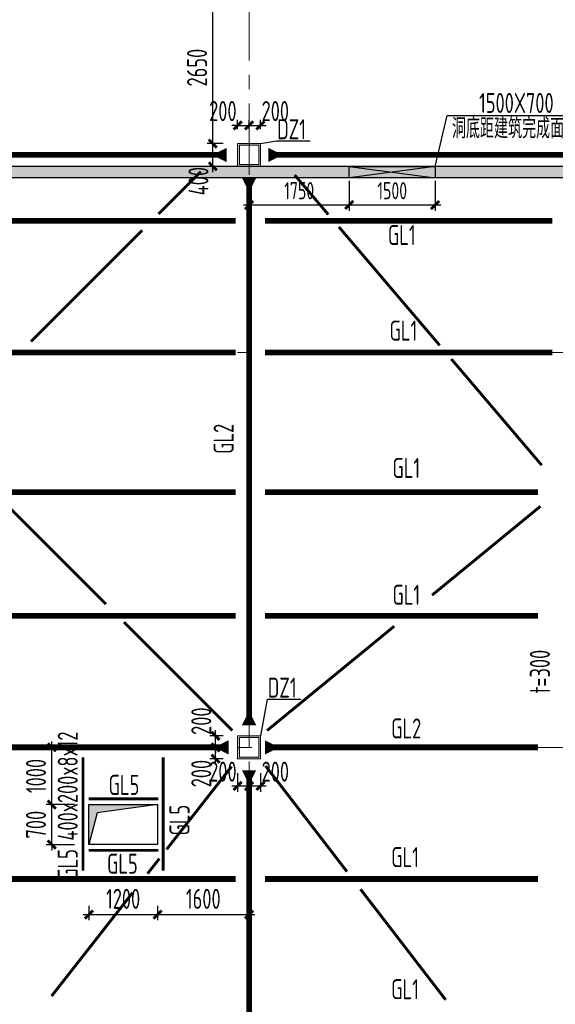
# Model space of a CAD drawing. Extents: x 297125 to 381225, y 1257649 to 1317049.
# Tile 11 of 42: x 318297 to 327654, y 1290818 to 1308020. Entities that reach past the tile are written whole.
import ezdxf
from ezdxf.enums import TextEntityAlignment as Align

# ---------------------------------------------------------------- set-up
doc = ezdxf.new("R2010")
doc.units = 0
doc.header["$LTSCALE"] = 1000
doc.linetypes.add('DASHED', pattern=[0.75, 0.5, -0.25])
doc.linetypes.add('S-REF-AXIS$0$CENTER', pattern=[2, 1.25, -0.25, 0.25, -0.25])
doc.layers.get('0').update_dxf_attribs({"linetype": 'CONTINUOUS'})
doc.layers.get('Defpoints').update_dxf_attribs({"linetype": 'CONTINUOUS'})
for name, color, linetype, lineweight in [('1标注', 7, 'CONTINUOUS', 13), ('COLU', 7, 'CONTINUOUS', 0), ('DIM', 3, 'CONTINUOUS', 0), ('S-BEAM-SE', 144, 'DASHED', 25), ('S-HOLE', 5, 'CONTINUOUS', 25), ('S-HOLE-HATCH', 254, 'CONTINUOUS', 25), ('S-REF-AXIS$0$S-AXIS', 10, 'S-REF-AXIS$0$CENTER', 18), ('S-STEL-COLU', 140, 'CONTINUOUS', 20), ('S-STEL-HATCH', 252, 'CONTINUOUS', 20), ('STPM_RBEAM_SIG', 2, 'CONTINUOUS', 0), ('STPM_RBEAM_THICK', 3, 'CONTINUOUS', 0), ('STPM_SBEAM_THICK', 2, 'CONTINUOUS', 0)]:
    doc.layers.add(name, color=color, linetype=linetype, lineweight=lineweight)
for name, color, linetype in [('A-ANNO-TEXT', 7, 'CONTINUOUS'), ('A-WALL', 255, 'CONTINUOUS'), ('A-WALL-HATCH', 251, 'CONTINUOUS')]:
    doc.layers.add(name, color=color, linetype=linetype)
doc.styles.add('TSSD_Dimension', font='tssdeng.shx', dxfattribs={"width": 0.7, "bigfont": 'hztxt.shx'})
doc.styles.add('TSSD_Rein', font='tssdeng.shx', dxfattribs={"width": 0.7, "bigfont": 'hztxt.shx'})
doc.dimstyles.new('TSSD_100_100', dxfattribs={"dimtxt": 300, "dimasz": 100, "dimexe": 100, "dimexo": 250, "dimgap": 100, "dimtad": 1, "dimdec": 0, "dimzin": 0, "dimdsep": 46, "dimtxsty": 'TSSD_Dimension', "dimblk": 'ARCHTICK', "dimblk1": 'ARCHTICK', "dimblk2": 'ARCHTICK', "dimcen": 0, "dimdle": 100, "dimclrt": 7, "dimadec": 0, "dimazin": 0, "dimtfac": 1, "dimtdec": 0, "dimtix": 1, "dimtmove": 2, "dimatfit": 3, "dimfxl": 1, "dimtolj": 1, "dimtzin": 0, "dimarcsym": 0})

# ---------------------------------------------------------------- blocks, each defined once
blk = doc.blocks.new('axil')
at = {"layer": 'S-REF-AXIS$0$S-AXIS'}
for p, q in [((-797974.7, 1009933), (-797974.7, 1055133)), ((-813674.7, 1046833), (-768974.7, 1046833)), ((-813674.7, 1039933), (-768974.7, 1039933))]:
    blk.add_line(p, q, dxfattribs=at)
blk = doc.blocks.new('756745674')
at = {"layer": 'S-STEL-HATCH'}
h = blk.add_hatch(color=256, dxfattribs=at)
h.dxf.hatch_style = 1
h.paths.add_polyline_path([(312985, 1557855), (312985, 1558255), (312585, 1558255), (312585, 1557855)])
h.paths.add_polyline_path([(312615, 1557885), (312615, 1558225), (312955, 1558225), (312955, 1557885)], flags=16)
at = {"layer": 'S-STEL-COLU'}
for points in [[(312585, 1557855), (312985, 1557855), (312985, 1558255), (312585, 1558255)], [(312615, 1557885), (312955, 1557885), (312955, 1558225), (312615, 1558225)]]:
    blk.add_lwpolyline(points, close=True, dxfattribs=at)
blk = doc.blocks.new('_ArchTick')
at = {"color": 0, "linetype": 'ByBlock', "const_width": 0.5}
blk.add_lwpolyline([(-0.71, -0.71), (0.71, 0.71)], dxfattribs=at)
blk = doc.blocks.new('*D180')
at = {"layer": 'Defpoints', "color": 0, "transparency": 16777216}
for p in [(321670, 1308507), (322104, 1308507), (322104, 1305857, 0)]:
    blk.add_point(p, dxfattribs=at)
at = {"layer": 'DIM', "color": 0, "lineweight": -2, "transparency": 16777216}
for p, q in [((321670, 1305757), (321670, 1308607)), ((321854, 1308507), (321570, 1308507)), ((321854, 1305857), (321570, 1305857))]:
    blk.add_line(p, q, dxfattribs=at)
at = {"layer": 'DIM', "color": 0, "lineweight": -2, "transparency": 16777216, "xscale": 100, "yscale": 100, "zscale": 100}
for p, rotation in [((321670, 1308507), 90), ((321670, 1305857), 270)]:
    blk.add_blockref('_ArchTick', p, dxfattribs=dict(at, rotation=rotation))
at = {"layer": 'DIM', "color": 7, "transparency": 16777216, "insert": (321395, 1307182), "char_height": 350, "attachment_point": 5, "rotation": 90, "style": 'TSSD_Dimension'}
blk.add_mtext('\\A1;2650', dxfattribs=at)
blk = doc.blocks.new('*D179')
at = {"layer": 'Defpoints', "color": 0, "transparency": 16777216}
for p in [(321670, 1305857, 0), (322104, 1305857, 0), (322104, 1305457, 0)]:
    blk.add_point(p, dxfattribs=at)
at = {"layer": 'DIM', "color": 0, "lineweight": -2, "transparency": 16777216}
for p, q in [((321670, 1305357, 0), (321670, 1305957, 0)), ((321854, 1305857, 0), (321570, 1305857, 0)), ((321854, 1305457, 0), (321570, 1305457, 0))]:
    blk.add_line(p, q, dxfattribs=at)
at = {"layer": 'DIM', "color": 0, "lineweight": -2, "transparency": 16777216, "xscale": 100, "yscale": 100, "zscale": 100}
for p, rotation in [((321670, 1305857, 0), 90), ((321670, 1305457, 0), 270)]:
    blk.add_blockref('_ArchTick', p, dxfattribs=dict(at, rotation=rotation))
at = {"layer": 'DIM', "color": 7, "transparency": 16777216, "insert": (321420, 1305199, 0), "char_height": 350, "attachment_point": 5, "rotation": 90, "style": 'TSSD_Dimension'}
blk.add_mtext('\\A1;400', dxfattribs=at)
blk = doc.blocks.new('*D152')
at = {"layer": 'Defpoints', "color": 0, "transparency": 16777216}
for p in [(322504, 1306173, 0), (322304, 1305857, 0), (322504, 1305857, 0)]:
    blk.add_point(p, dxfattribs=at)
at = {"layer": 'DIM', "color": 0, "lineweight": -2, "transparency": 16777216}
for p, q in [((322204, 1306173, 0), (322604, 1306173, 0)), ((322304, 1306107, 0), (322304, 1306273, 0)), ((322504, 1306107, 0), (322504, 1306273, 0))]:
    blk.add_line(p, q, dxfattribs=at)
at = {"layer": 'DIM', "color": 0, "lineweight": -2, "transparency": 16777216, "xscale": 100, "yscale": 100, "zscale": 100, "rotation": 180}
blk.add_blockref('_ArchTick', (322304, 1306173, 0), dxfattribs=at)
at = {"layer": 'DIM', "color": 0, "lineweight": -2, "transparency": 16777216, "xscale": 100, "yscale": 100, "zscale": 100}
blk.add_blockref('_ArchTick', (322504, 1306173, 0), dxfattribs=at)
at = {"layer": 'DIM', "color": 7, "transparency": 16777216, "insert": (322762, 1306423, 0), "char_height": 350, "attachment_point": 5, "style": 'TSSD_Dimension'}
blk.add_mtext('\\A1;200', dxfattribs=at)
blk = doc.blocks.new('*D151')
at = {"layer": 'Defpoints', "color": 0, "transparency": 16777216}
for p in [(322304, 1306173, 0), (322104, 1305857, 0), (322304, 1305857, 0)]:
    blk.add_point(p, dxfattribs=at)
at = {"layer": 'DIM', "color": 0, "lineweight": -2, "transparency": 16777216}
for p, q in [((322104, 1306173, 0), (322004, 1306173, 0)), ((322104, 1306107, 0), (322104, 1306273, 0)), ((322104, 1306173, 0), (322304, 1306173, 0)), ((322304, 1306107, 0), (322304, 1306273, 0)), ((322304, 1306173, 0), (322404, 1306173, 0))]:
    blk.add_line(p, q, dxfattribs=at)
at = {"layer": 'DIM', "color": 0, "lineweight": -2, "transparency": 16777216, "xscale": 100, "yscale": 100, "zscale": 100}
blk.add_blockref('_ArchTick', (322104, 1306173, 0), dxfattribs=at)
at = {"layer": 'DIM', "color": 0, "lineweight": -2, "transparency": 16777216, "xscale": 100, "yscale": 100, "zscale": 100, "rotation": 180}
blk.add_blockref('_ArchTick', (322304, 1306173, 0), dxfattribs=at)
at = {"layer": 'DIM', "color": 7, "transparency": 16777216, "insert": (321846, 1306423, 0), "char_height": 350, "attachment_point": 5, "style": 'TSSD_Dimension'}
blk.add_mtext('\\A1;200', dxfattribs=at)
blk = doc.blocks.new('*D132')
at = {"layer": 'Defpoints', "color": 0, "transparency": 16777216}
for p in [(321719, 1295307), (322104, 1295307), (322104, 1295107)]:
    blk.add_point(p, dxfattribs=at)
at = {"layer": 'DIM', "color": 0, "lineweight": -2, "transparency": 16777216}
for p, q in [((321854, 1295307), (321619, 1295307)), ((321719, 1295007), (321719, 1295407)), ((321854, 1295107), (321619, 1295107))]:
    blk.add_line(p, q, dxfattribs=at)
at = {"layer": 'DIM', "color": 0, "lineweight": -2, "transparency": 16777216, "xscale": 100, "yscale": 100, "zscale": 100}
for p, rotation in [((321719, 1295307), 90), ((321719, 1295107), 270)]:
    blk.add_blockref('_ArchTick', p, dxfattribs=dict(at, rotation=rotation))
at = {"layer": 'DIM', "color": 7, "transparency": 16777216, "insert": (321469, 1294849), "char_height": 350, "attachment_point": 5, "rotation": 90, "style": 'TSSD_Dimension'}
blk.add_mtext('\\A1;200', dxfattribs=at)
blk = doc.blocks.new('*D131')
at = {"layer": 'Defpoints', "color": 0, "transparency": 16777216}
for p in [(322304, 1295107), (322504, 1295107), (322504, 1294633)]:
    blk.add_point(p, dxfattribs=at)
at = {"layer": 'DIM', "color": 0, "lineweight": -2, "transparency": 16777216}
for p, q in [((322304, 1294857), (322304, 1294533)), ((322504, 1294857), (322504, 1294533)), ((322204, 1294633), (322604, 1294633))]:
    blk.add_line(p, q, dxfattribs=at)
at = {"layer": 'DIM', "color": 0, "lineweight": -2, "transparency": 16777216, "xscale": 100, "yscale": 100, "zscale": 100, "rotation": 180}
blk.add_blockref('_ArchTick', (322304, 1294633), dxfattribs=at)
at = {"layer": 'DIM', "color": 0, "lineweight": -2, "transparency": 16777216, "xscale": 100, "yscale": 100, "zscale": 100}
blk.add_blockref('_ArchTick', (322504, 1294633), dxfattribs=at)
at = {"layer": 'DIM', "color": 7, "transparency": 16777216, "insert": (322762, 1294883), "char_height": 350, "attachment_point": 5, "style": 'TSSD_Dimension'}
blk.add_mtext('\\A1;200', dxfattribs=at)
blk = doc.blocks.new('*D130')
at = {"layer": 'Defpoints', "color": 0, "transparency": 16777216}
for p in [(322104, 1295107), (322304, 1295107), (322304, 1294633)]:
    blk.add_point(p, dxfattribs=at)
at = {"layer": 'DIM', "color": 0, "lineweight": -2, "transparency": 16777216}
for p, q in [((322104, 1294857), (322104, 1294533)), ((322304, 1294857), (322304, 1294533)), ((322004, 1294633), (322404, 1294633))]:
    blk.add_line(p, q, dxfattribs=at)
at = {"layer": 'DIM', "color": 0, "lineweight": -2, "transparency": 16777216, "xscale": 100, "yscale": 100, "zscale": 100, "rotation": 180}
blk.add_blockref('_ArchTick', (322104, 1294633), dxfattribs=at)
at = {"layer": 'DIM', "color": 0, "lineweight": -2, "transparency": 16777216, "xscale": 100, "yscale": 100, "zscale": 100}
blk.add_blockref('_ArchTick', (322304, 1294633), dxfattribs=at)
at = {"layer": 'DIM', "color": 7, "transparency": 16777216, "insert": (321846, 1294883), "char_height": 350, "attachment_point": 5, "style": 'TSSD_Dimension'}
blk.add_mtext('\\A1;200', dxfattribs=at)
blk = doc.blocks.new('*D129')
at = {"layer": 'Defpoints', "color": 0, "transparency": 16777216}
for p in [(321719, 1295507), (322104, 1295507), (322104, 1295307)]:
    blk.add_point(p, dxfattribs=at)
at = {"layer": 'DIM', "color": 0, "lineweight": -2, "transparency": 16777216}
for p, q in [((321854, 1295507), (321619, 1295507)), ((321719, 1295507), (321719, 1295607)), ((321719, 1295307), (321719, 1295507)), ((321854, 1295307), (321619, 1295307)), ((321719, 1295307), (321719, 1295207))]:
    blk.add_line(p, q, dxfattribs=at)
at = {"layer": 'DIM', "color": 0, "lineweight": -2, "transparency": 16777216, "xscale": 100, "yscale": 100, "zscale": 100}
for p, rotation in [((321719, 1295507), 270), ((321719, 1295307), 90)]:
    blk.add_blockref('_ArchTick', p, dxfattribs=dict(at, rotation=rotation))
at = {"layer": 'DIM', "color": 7, "transparency": 16777216, "insert": (321469, 1295765), "char_height": 350, "attachment_point": 5, "rotation": 90, "style": 'TSSD_Dimension'}
blk.add_mtext('\\A1;200', dxfattribs=at)
blk = doc.blocks.new('*D78')
at = {"layer": 'Defpoints', "color": 0, "transparency": 16777216}
for p in [(320704, 1292791), (322304, 1292791), (322304, 1292386)]:
    blk.add_point(p, dxfattribs=at)
at = {"layer": 'DIM', "color": 0, "lineweight": -2, "transparency": 16777216}
for p, q in [((320704, 1292541), (320704, 1292286)), ((322304, 1292541), (322304, 1292286)), ((320604, 1292386), (322404, 1292386))]:
    blk.add_line(p, q, dxfattribs=at)
at = {"layer": 'DIM', "color": 0, "lineweight": -2, "transparency": 16777216, "xscale": 100, "yscale": 100, "zscale": 100, "rotation": 180}
blk.add_blockref('_ArchTick', (320704, 1292386), dxfattribs=at)
at = {"layer": 'DIM', "color": 0, "lineweight": -2, "transparency": 16777216, "xscale": 100, "yscale": 100, "zscale": 100}
blk.add_blockref('_ArchTick', (322304, 1292386), dxfattribs=at)
at = {"layer": 'DIM', "color": 7, "transparency": 16777216, "insert": (321504, 1292661), "char_height": 350, "attachment_point": 5, "style": 'TSSD_Dimension'}
blk.add_mtext('\\A1;1600', dxfattribs=at)
blk = doc.blocks.new('*D77')
at = {"layer": 'Defpoints', "color": 0, "transparency": 16777216}
for p in [(319504, 1292791), (320704, 1292791), (320704, 1292386)]:
    blk.add_point(p, dxfattribs=at)
at = {"layer": 'DIM', "color": 0, "lineweight": -2, "transparency": 16777216}
for p, q in [((319504, 1292541), (319504, 1292286)), ((320704, 1292541), (320704, 1292286)), ((319404, 1292386), (320804, 1292386))]:
    blk.add_line(p, q, dxfattribs=at)
at = {"layer": 'DIM', "color": 0, "lineweight": -2, "transparency": 16777216, "xscale": 100, "yscale": 100, "zscale": 100, "rotation": 180}
blk.add_blockref('_ArchTick', (319504, 1292386), dxfattribs=at)
at = {"layer": 'DIM', "color": 0, "lineweight": -2, "transparency": 16777216, "xscale": 100, "yscale": 100, "zscale": 100}
blk.add_blockref('_ArchTick', (320704, 1292386), dxfattribs=at)
at = {"layer": 'DIM', "color": 7, "transparency": 16777216, "insert": (320104, 1292661), "char_height": 350, "attachment_point": 5, "style": 'TSSD_Dimension'}
blk.add_mtext('\\A1;1200', dxfattribs=at)
blk = doc.blocks.new('*D76')
at = {"layer": 'Defpoints', "color": 0, "transparency": 16777216}
for p in [(318857, 1294307), (319504, 1294307), (319504, 1293607)]:
    blk.add_point(p, dxfattribs=at)
at = {"layer": 'DIM', "color": 0, "lineweight": -2, "transparency": 16777216}
for p, q in [((319254, 1294307), (318757, 1294307)), ((318857, 1294307), (318857, 1294407)), ((318857, 1293607), (318857, 1294307)), ((319254, 1293607), (318757, 1293607)), ((318857, 1293607), (318857, 1293507))]:
    blk.add_line(p, q, dxfattribs=at)
at = {"layer": 'DIM', "color": 0, "lineweight": -2, "transparency": 16777216, "xscale": 100, "yscale": 100, "zscale": 100}
for p, rotation in [((318857, 1294307), 270), ((318857, 1293607), 90)]:
    blk.add_blockref('_ArchTick', p, dxfattribs=dict(at, rotation=rotation))
at = {"layer": 'DIM', "color": 7, "transparency": 16777216, "insert": (318582, 1293957), "char_height": 350, "attachment_point": 5, "rotation": 90, "style": 'TSSD_Dimension'}
blk.add_mtext('\\A1;700', dxfattribs=at)
blk = doc.blocks.new('*D75')
at = {"layer": 'Defpoints', "color": 0, "transparency": 16777216}
for p in [(318857, 1295307), (319504, 1295307), (319504, 1294307)]:
    blk.add_point(p, dxfattribs=at)
at = {"layer": 'DIM', "color": 0, "lineweight": -2, "transparency": 16777216}
for p, q in [((319254, 1295307), (318757, 1295307)), ((318857, 1294207), (318857, 1295407)), ((319254, 1294307), (318757, 1294307))]:
    blk.add_line(p, q, dxfattribs=at)
at = {"layer": 'DIM', "color": 0, "lineweight": -2, "transparency": 16777216, "xscale": 100, "yscale": 100, "zscale": 100}
for p, rotation in [((318857, 1295307), 90), ((318857, 1294307), 270)]:
    blk.add_blockref('_ArchTick', p, dxfattribs=dict(at, rotation=rotation))
at = {"layer": 'DIM', "color": 7, "transparency": 16777216, "insert": (318582, 1294807), "char_height": 350, "attachment_point": 5, "rotation": 90, "style": 'TSSD_Dimension'}
blk.add_mtext('\\A1;1000', dxfattribs=at)
blk = doc.blocks.new('*D190')
at = {"layer": 'Defpoints', "color": 0, "transparency": 16777216}
for p in [(324054, 1305457), (325554, 1305457), (324054, 1304782)]:
    blk.add_point(p, dxfattribs=at)
at = {"layer": 'DIM', "color": 0, "lineweight": -2, "transparency": 16777216}
for p, q in [((324054, 1305207), (324054, 1304682)), ((325554, 1305207), (325554, 1304682)), ((325654, 1304782), (323954, 1304782))]:
    blk.add_line(p, q, dxfattribs=at)
at = {"layer": 'DIM', "color": 0, "lineweight": -2, "transparency": 16777216, "xscale": 100, "yscale": 100, "zscale": 100, "rotation": 180}
blk.add_blockref('_ArchTick', (324054, 1304782), dxfattribs=at)
at = {"layer": 'DIM', "color": 0, "lineweight": -2, "transparency": 16777216, "xscale": 100, "yscale": 100, "zscale": 100}
blk.add_blockref('_ArchTick', (325554, 1304782), dxfattribs=at)
at = {"layer": 'DIM', "color": 7, "transparency": 16777216, "insert": (324804, 1305032), "char_height": 300, "attachment_point": 5, "style": 'TSSD_Dimension'}
blk.add_mtext('\\A1;1500', dxfattribs=at)
blk = doc.blocks.new('*D191')
at = {"layer": 'Defpoints', "color": 0, "transparency": 16777216}
for p in [(322304, 1305457), (324054, 1305457), (322304, 1304782)]:
    blk.add_point(p, dxfattribs=at)
at = {"layer": 'DIM', "color": 0, "lineweight": -2, "transparency": 16777216}
for p, q in [((322304, 1305207), (322304, 1304682)), ((324054, 1305207), (324054, 1304682)), ((324154, 1304782), (322204, 1304782))]:
    blk.add_line(p, q, dxfattribs=at)
at = {"layer": 'DIM', "color": 0, "lineweight": -2, "transparency": 16777216, "xscale": 100, "yscale": 100, "zscale": 100, "rotation": 180}
blk.add_blockref('_ArchTick', (322304, 1304782), dxfattribs=at)
at = {"layer": 'DIM', "color": 0, "lineweight": -2, "transparency": 16777216, "xscale": 100, "yscale": 100, "zscale": 100}
blk.add_blockref('_ArchTick', (324054, 1304782), dxfattribs=at)
at = {"layer": 'DIM', "color": 7, "transparency": 16777216, "insert": (323179, 1305032), "char_height": 300, "attachment_point": 5, "style": 'TSSD_Dimension'}
blk.add_mtext('\\A1;1750', dxfattribs=at)

msp = doc.modelspace()

# ---------------------------------------------------------------- hatches: boundary and pattern name
at = {"layer": 'A-WALL-HATCH'}
h = msp.add_hatch(color=256, dxfattribs=at)
h.dxf.hatch_style = 1
h.paths.add_polyline_path([(346053.87, 1305257.37), (346053.87, 1271557.37), (333303.87, 1271557.37), (333303.87, 1271357.37), (346253.87, 1271357.37), (346253.87, 1305457.37), (312153.87, 1305457.37), (312153.87, 1271357.37), (328903.87, 1271357.37), (328903.87, 1271557.37), (312353.87, 1271557.37), (312353.87, 1305257.37)])
at = {"layer": 'S-HOLE-HATCH'}
h = msp.add_hatch(color=256, dxfattribs=at)
h.dxf.hatch_style = 1
h.paths.add_polyline_path([(319503.87, 1294307.37), (319503.87, 1293607.37), (319652.84, 1294163.31), (320703.87, 1294307.37)])

# ---------------------------------------------------------------- linework, layer by layer
at = {"elevation": 0}
for points in [[(322503.87, 1305857.37), (322782.47, 1305903.01), (323369.74, 1305903.01)], [(322618.66, 1296148.28), (322503.87, 1295507.37)], [(322618.66, 1296148.28), (322618.66, 1296148.28), (323205.93, 1296148.28)]]:
    msp.add_lwpolyline(points, dxfattribs=at)
at = {"layer": 'A-ANNO-TEXT'}
msp.add_lwpolyline([(325553.87, 1305457.37), (325762.3, 1306344.98), (328848.15, 1306344.98)], dxfattribs=at)
at = {"layer": 'A-ANNO-TEXT', "elevation": 0}
for points in [[(324053.87, 1305343.11), (324053.87, 1305457.37), (325553.87, 1305457.37), (325553.87, 1305257.37), (324053.87, 1305257.37), (324053.87, 1305343.11)], [(324053.87, 1305457.37), (325553.87, 1305257.37)], [(325553.87, 1305457.37), (324053.87, 1305257.37)]]:
    msp.add_lwpolyline(points, dxfattribs=at)
at = {"layer": 'A-WALL', "elevation": 0}
for points in [[(312153.87, 1305457.37), (312153.87, 1271357.37), (346253.87, 1271357.37), (346253.87, 1305457.37)], [(312353.87, 1305257.37), (312353.87, 1271557.37), (346053.87, 1271557.37), (346053.87, 1305257.37)]]:
    msp.add_lwpolyline(points, close=True, dxfattribs=at)
at = {"layer": 'COLU'}
msp.add_lwpolyline([(322103.87, 1305857.37), (322503.87, 1305857.37), (322503.87, 1305457.37), (322103.87, 1305457.37)], close=True, dxfattribs=at)
at = {"layer": 'COLU', "elevation": 0}
msp.add_lwpolyline([(322103.87, 1295507.37), (322503.87, 1295507.37), (322503.87, 1295107.37), (322103.87, 1295107.37)], close=True, dxfattribs=at)
msp.add_lwpolyline([(322103.87, 1295507.37), (322503.87, 1295507.37), (322503.87, 1295107.37), (322103.87, 1295107.37)], close=True, dxfattribs=at)
at = {"layer": 'S-HOLE', "elevation": 0}
msp.add_lwpolyline([(319503.87, 1294307.37), (320703.87, 1294307.37), (320703.87, 1293607.37), (319503.87, 1293607.37)], close=True, dxfattribs=at)
msp.add_lwpolyline([(320703.87, 1294307.37), (319652.84, 1294163.31), (319503.87, 1293607.37)], dxfattribs=at)
at = {"layer": 'STPM_RBEAM_SIG', "elevation": 0}
for points in [[(321912.03, 1305657.39, 250, 0, 0), (321662.03, 1305657.44, 250, 0, 0)], [(322639.76, 1305657.39, 250, 0, 0), (322889.76, 1305657.44, 250, 0, 0)], [(322303.87, 1305257.37, 250, 0, 0), (322303.83, 1305007.37, 250, 0, 0)], [(322303.87, 1295694.04, 250, 0, 0), (322303.83, 1295944.04, 250, 0, 0)], [(321947.43, 1295307.35, 250, 0, 0), (321697.43, 1295307.39, 250, 0, 0)], [(322580.2, 1295307.37, 250, 0, 0), (322830.2, 1295307.41, 250, 0, 0)], [(322303.87, 1294907.72, 250, 0, 0), (322303.83, 1294657.72, 250, 0, 0)]]:
    msp.add_lwpolyline(points, format="xyseb", dxfattribs=at)
at = {"layer": 'STPM_RBEAM_THICK', "const_width": 100, "elevation": 0}
for points in [[(312447.99, 1305657.39), (321912.03, 1305657.39)], [(322639.76, 1305657.39), (335789.48, 1305657.39)], [(322303.87, 1305257.37), (322303.87, 1295694.04)], [(312257.17, 1304507.37), (322072.43, 1304507.37)], [(322580.2, 1304507.37), (327603.18, 1304507.37)], [(312257.17, 1302207.37), (322072.43, 1302207.37)], [(322580.2, 1302207.37), (327603.18, 1302207.37)], [(312257.17, 1299764.95), (322072.43, 1299764.95)], [(322580.2, 1299764.95), (327353.87, 1299764.95)], [(312257.17, 1297607.37), (322072.43, 1297607.37)], [(322580.2, 1297607.37), (327353.87, 1297607.37)], [(312353.87, 1295307.37), (321947.43, 1295307.35)], [(322580.2, 1295307.37), (327353.87, 1295307.37)], [(322303.87, 1281810.16), (322303.87, 1294907.72)], [(312257.17, 1293007.37), (322072.43, 1293007.37)], [(322580.2, 1293007.37), (327353.87, 1293007.37)]]:
    msp.add_lwpolyline(points, dxfattribs=at)
at = {"layer": 'STPM_SBEAM_THICK', "const_width": 50, "elevation": 0}
for points in [[(321462.6, 1305366.09), (320720.46, 1304623.96)], [(323101.61, 1305305.18), (323687.65, 1304616.72)], [(323872.69, 1304399.34), (325634.79, 1302329.3)], [(320437.12, 1304340.61), (318493.32, 1302396.81)], [(325836.49, 1302092.35), (327416.29, 1300236.48)], [(318016.66, 1299594.58), (319802.57, 1297808.67)], [(327393.43, 1299518.6), (325500.87, 1297966.01)], [(320116.73, 1297494.52), (322010.27, 1295600.97)], [(324839.97, 1297423.82), (322618.02, 1295601.01)], [(319403.87, 1295133.37), (319403.87, 1293155.3)], [(320803.87, 1295133.37), (320803.87, 1293155.3)], [(322591.89, 1294984.04), (324013.78, 1293136.68)], [(319503.91, 1294407.37), (320719.1, 1294407.37)], [(319503.91, 1293507.37), (320719.1, 1293507.37)], [(324250.33, 1292829.34), (325738.19, 1290896.28)]]:
    msp.add_lwpolyline(points, dxfattribs=at)
at = {"layer": 'STPM_SBEAM_THICK', "const_width": 50}
for points in [[(321997.6, 1294971.83), (320863.42, 1293525.29)], [(320735.99, 1293362.77), (320530.5, 1293100.69)], [(320271.85, 1292770.8), (318853.86, 1290962.29)]]:
    msp.add_lwpolyline(points, dxfattribs=at)

# ---------------------------------------------------------------- block references
at = {"layer": 'COLU'}
for p in [(9519.05, -252397.47), (9519.05, -262747.47, 0)]:
    msp.add_blockref('756745674', p, dxfattribs=at)
at = {"layer": 'S-BEAM-SE'}
msp.add_blockref('axil', (1120278.53, 255374.42, 0), dxfattribs=at)

# ---------------------------------------------------------------- texts
at = {"layer": '1标注', "style": 'TSSD_Rein', "width": 0.7}
for s, p in [('DZ1', (323046.09, 1306105.65)), ('GL1', (324971.62, 1304257.47, 0)), ('GL1', (324999.72, 1302587.54, 0)), ('GL1', (325050.18, 1300188.39, 0)), ('GL1', (325050.18, 1297973.56, 0)), ('DZ1', (322882.28, 1296350.92)), ('GL2', (325048.5, 1295637.63, 0)), ('GL5', (320118.7, 1294651.17)), ('GL1', (325028.78, 1293389.63, 0)), ('GL5', (320091.08, 1293274.91)), ('GL1', (325028.78, 1291082.22, 0))]:
    msp.add_text(s, height=350, dxfattribs=at).set_placement(p, align=Align.MIDDLE_CENTER)
for s, p in [('GL2', (321858.83, 1300696.79)), ('t=300', (327384.44, 1296630.85, 0)), ('GL5 400x200x8x12', (319136.36, 1294288.25)), ('GL5', (321088.57, 1294035.57))]:
    msp.add_text(s, height=350, rotation=90, dxfattribs=at).set_placement(p, align=Align.MIDDLE_CENTER)
at = {"layer": 'A-ANNO-TEXT', "char_height": 350, "attachment_point": 5, "style": 'TSSD_Dimension'}
for s, insert in [('\\A1;1500X700', (326973.23, 1306564.71)), ('\\A1;洞底距建筑完成面250mm', (327292.65, 1306118.84))]:
    msp.add_mtext(s, dxfattribs=dict(at, insert=insert))

# ---------------------------------------------------------------- dimensions: what is measured, and where the dimension line sits
at = {"layer": 'DIM'}
for base, p1, p2, picture, middle in [((321669.51, 1308507.37), (322103.87, 1305857.37, 0), (322103.87, 1308507.37), '*D180', (321394.51, 1307182.37)), ((318856.91, 1295307.35), (319503.87, 1294307.37), (319503.88, 1295307.35), '*D75', (318581.91, 1294807.36)), ((318856.91, 1294307.37), (319503.87, 1293607.37), (319503.87, 1294307.37), '*D76', (318581.91, 1293957.37))]:
    dim = msp.add_linear_dim(base=base, p1=p1, p2=p2, angle=90, dimstyle='TSSD_100_100', override={"dimtxt": 350}, dxfattribs=at)
    dim.commit()
    dim.dimension.update_dxf_attribs({"geometry": picture, "text_midpoint": middle})
for base, p1, p2, picture, middle in [((322303.87, 1306173.33, 0), (322103.87, 1305857.37, 0), (322303.87, 1305857.37, 0), '*D151', (321845.8, 1306423.33, 0)), ((322503.87, 1306173.33, 0), (322303.87, 1305857.37, 0), (322503.87, 1305857.37, 0), '*D152', (322761.95, 1306423.33, 0)), ((322303.87, 1294633.47), (322103.87, 1295107.37), (322303.87, 1295107.37), '*D130', (321845.8, 1294883.47)), ((322503.87, 1294633.47), (322303.87, 1295107.37), (322503.87, 1295107.37), '*D131', (322761.95, 1294883.47))]:
    dim = msp.add_linear_dim(base=base, p1=p1, p2=p2, dimstyle='TSSD_100_100', override={"dimtxt": 350}, dxfattribs=at)
    dim.commit()
    dim.dimension.update_dxf_attribs({"geometry": picture, "text_midpoint": middle, "dimtype": 128})
for base, p1, p2, picture, middle in [((321669.51, 1305857.37, 0), (322103.87, 1305457.37, 0), (322103.87, 1305857.37, 0), '*D179', (321419.51, 1305199.29, 0)), ((321718.5, 1295507.37), (322103.87, 1295307.37), (322103.87, 1295507.37), '*D129', (321468.5, 1295765.45)), ((321718.5, 1295307.37), (322103.87, 1295107.37), (322103.87, 1295307.37), '*D132', (321468.5, 1294849.29))]:
    dim = msp.add_linear_dim(base=base, p1=p1, p2=p2, angle=90, dimstyle='TSSD_100_100', override={"dimtxt": 350}, dxfattribs=at)
    dim.commit()
    dim.dimension.update_dxf_attribs({"geometry": picture, "text_midpoint": middle, "dimtype": 128})
for base, p1, p2, picture, middle in [((322303.87, 1304781.56), (324053.87, 1305457.37), (322303.87, 1305457.37), '*D191', (323178.87, 1305031.56)), ((324053.87, 1304781.56), (325553.87, 1305457.37), (324053.87, 1305457.37), '*D190', (324803.87, 1305031.56))]:
    dim = msp.add_linear_dim(base=base, p1=p1, p2=p2, dimstyle='TSSD_100_100', dxfattribs=at)
    dim.commit()
    dim.dimension.update_dxf_attribs({"geometry": picture, "text_midpoint": middle})
for base, p1, p2, picture, middle in [((320703.87, 1292385.94), (319503.91, 1292790.72), (320703.87, 1292790.72), '*D77', (320103.89, 1292660.94)), ((322303.87, 1292385.94), (320703.87, 1292790.72), (322303.87, 1292790.72), '*D78', (321503.87, 1292660.94))]:
    dim = msp.add_linear_dim(base=base, p1=p1, p2=p2, dimstyle='TSSD_100_100', override={"dimtxt": 350}, dxfattribs=at)
    dim.commit()
    dim.dimension.update_dxf_attribs({"geometry": picture, "text_midpoint": middle})

doc.saveas('drawing.dxf')
